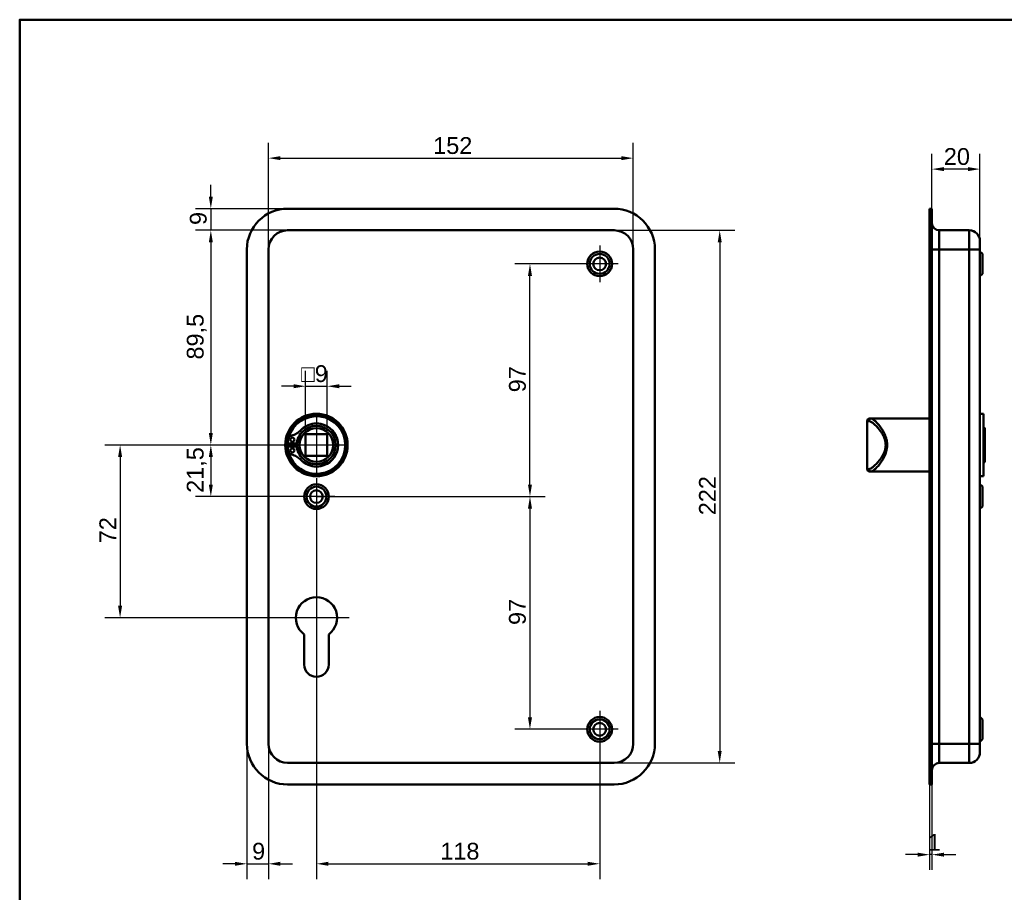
# Model space of a CAD drawing. Header units: millimetres. Extents: x 20 to 833, y 20 to 574.
# Tile 4 of 6: x 20 to 430, y 210 to 574. Entities that reach past the tile are written whole.
import ezdxf

# ---------------------------------------------------------------- set-up
doc = ezdxf.new("R2010")
doc.units = ezdxf.units.MM
doc.header["$LTSCALE"] = 2
for name, color, linetype, lineweight in [('Bemaßungen(DIN)', 7, 'Continuous', 25), ('Mittelpunktmarkierung(DIN)', 7, 'Continuous', 25), ('Sichtbare Kanten(DIN)', 7, 'Continuous', 50), ('Sichtbare tangentiale Kanten(DIN)', 7, 'Continuous', 50), ('Skizziergeometrie(DIN)', 7, 'Continuous', 50)]:
    doc.layers.add(name, color=color, linetype=linetype, lineweight=lineweight)
doc.styles.add('STANDARD-DIN~0', font='arial.ttf')
doc.dimstyles.new('CAD-LAN', dxfattribs={"dimscale": 2, "dimtxt": 3.5, "dimasz": 2.5, "dimexe": 3.175, "dimexo": 0, "dimgap": 0.8, "dimtad": 1, "dimrnd": 1e-08, "dimtxsty": 'STANDARD-DIN~0', "dimcen": 0.09, "dimdle": 10, "dimclrd": 250, "dimclre": 250, "dimclrt": 250, "dimadec": 0, "dimazin": 2, "dimtfac": 1, "dimtmove": 0, "dimatfit": 3, "dimfxl": 1, "dimtolj": 1, "dimtzin": 0, "dimlwd": 25, "dimlwe": 25, "dimarcsym": 0})

# ---------------------------------------------------------------- blocks, each defined once
blk = doc.blocks.new('Ränder Standardrahmen')
at = {"layer": 'Skizziergeometrie(DIN)', "flags": 128}
blk.add_lwpolyline([(10, 10), (10, 287), (410, 287), (410, 10), (10, 10)], dxfattribs=at)
blk = doc.blocks.new('*D8')
at = {"layer": 'Bemaßungen(DIN)', "color": 250, "linetype": 'Continuous', "lineweight": 25, "true_color": 0x3f3f3f, "transparency": 16777216}
for p, q in [((123.63, 478.22), (123.63, 522.64)), ((275.63, 478.22), (275.63, 522.64)), ((128.63, 516.29), (270.63, 516.29))]:
    blk.add_line(p, q, dxfattribs=at)
at = {"layer": 'Bemaßungen(DIN)', "color": 250, "linetype": 'Continuous', "true_color": 0x3f3f3f, "transparency": 16777216}
for points in [[(128.63, 517.12), (128.63, 515.45), (123.63, 516.29)], [(270.63, 517.12), (270.63, 515.45), (275.63, 516.29)]]:
    blk.add_solid(points, dxfattribs=at)
at = {"layer": 'Defpoints', "color": 0, "linetype": 'Continuous', "transparency": 16777216}
for p in [(275.63, 516.29), (123.63, 478.22), (275.63, 478.22)]:
    blk.add_point(p, dxfattribs=at)
at = {"layer": 'Bemaßungen(DIN)', "color": 250, "linetype": 'Continuous', "lineweight": 25, "true_color": 0x3f3f3f, "transparency": 16777216, "insert": (192.26, 525.04), "char_height": 7, "attachment_point": 1, "style": 'STANDARD-DIN~0'}
blk.add_mtext('\\A1;152', dxfattribs=at)
blk = doc.blocks.new('*D9')
at = {"layer": 'Bemaßungen(DIN)', "color": 250, "linetype": 'Continuous', "lineweight": 25, "true_color": 0x3f3f3f, "transparency": 16777216}
for p, q in [((267.63, 486.22), (317.98, 486.22)), ((311.63, 481.22), (311.63, 269.22)), ((267.63, 264.22), (317.98, 264.22))]:
    blk.add_line(p, q, dxfattribs=at)
at = {"layer": 'Bemaßungen(DIN)', "color": 250, "linetype": 'Continuous', "true_color": 0x3f3f3f, "transparency": 16777216}
for points in [[(310.8, 481.22), (312.46, 481.22), (311.63, 486.22)], [(310.8, 269.22), (312.46, 269.22), (311.63, 264.22)]]:
    blk.add_solid(points, dxfattribs=at)
at = {"layer": 'Defpoints', "color": 0, "linetype": 'Continuous', "transparency": 16777216}
for p in [(267.63, 486.22), (267.63, 264.22), (311.63, 264.22)]:
    blk.add_point(p, dxfattribs=at)
at = {"layer": 'Bemaßungen(DIN)', "color": 250, "linetype": 'Continuous', "lineweight": 25, "true_color": 0x3f3f3f, "transparency": 16777216, "insert": (303, 367.46), "char_height": 7, "attachment_point": 1, "rotation": 90, "style": 'STANDARD-DIN~0'}
blk.add_mtext('\\A1;222', dxfattribs=at)
blk = doc.blocks.new('*D10')
at = {"layer": 'Bemaßungen(DIN)', "color": 250, "linetype": 'Continuous', "lineweight": 25, "true_color": 0x3f3f3f, "transparency": 16777216}
for p, q in [((131.63, 486.22), (93.28, 486.22)), ((99.63, 481.22), (99.63, 401.72)), ((143.63, 396.72), (93.28, 396.72))]:
    blk.add_line(p, q, dxfattribs=at)
at = {"layer": 'Bemaßungen(DIN)', "color": 250, "linetype": 'Continuous', "true_color": 0x3f3f3f, "transparency": 16777216}
for points in [[(98.8, 481.22), (100.46, 481.22), (99.63, 486.22)], [(98.8, 401.72), (100.46, 401.72), (99.63, 396.72)]]:
    blk.add_solid(points, dxfattribs=at)
at = {"layer": 'Defpoints', "color": 0, "linetype": 'Continuous', "transparency": 16777216}
for p in [(131.63, 486.22), (99.63, 396.72), (143.63, 396.72)]:
    blk.add_point(p, dxfattribs=at)
at = {"layer": 'Bemaßungen(DIN)', "color": 250, "linetype": 'Continuous', "lineweight": 25, "true_color": 0x3f3f3f, "transparency": 16777216, "insert": (89.62, 432.35), "char_height": 7, "attachment_point": 1, "rotation": 90, "style": 'STANDARD-DIN~0'}
blk.add_mtext('\\A1;89,5', dxfattribs=at)
blk = doc.blocks.new('*D11')
at = {"layer": 'Bemaßungen(DIN)', "color": 250, "linetype": 'Continuous', "lineweight": 25, "true_color": 0x3f3f3f, "transparency": 16777216}
for p, q in [((143.63, 396.72), (93.28, 396.72)), ((99.63, 391.72), (99.63, 380.22)), ((143.63, 375.22), (93.28, 375.22))]:
    blk.add_line(p, q, dxfattribs=at)
at = {"layer": 'Bemaßungen(DIN)', "color": 250, "linetype": 'Continuous', "true_color": 0x3f3f3f, "transparency": 16777216}
for points in [[(98.8, 391.72), (100.46, 391.72), (99.63, 396.72)], [(98.8, 380.22), (100.46, 380.22), (99.63, 375.22)]]:
    blk.add_solid(points, dxfattribs=at)
at = {"layer": 'Defpoints', "color": 0, "linetype": 'Continuous', "transparency": 16777216}
for p in [(143.63, 396.72), (99.63, 375.22), (143.63, 375.22)]:
    blk.add_point(p, dxfattribs=at)
at = {"layer": 'Bemaßungen(DIN)', "color": 250, "linetype": 'Continuous', "lineweight": 25, "true_color": 0x3f3f3f, "transparency": 16777216, "insert": (89.62, 376.79), "char_height": 7, "attachment_point": 1, "rotation": 90, "style": 'STANDARD-DIN~0'}
blk.add_mtext('\\A1;21,5', dxfattribs=at)
blk = doc.blocks.new('*D12')
at = {"layer": 'Bemaßungen(DIN)', "color": 250, "linetype": 'Continuous', "lineweight": 25, "true_color": 0x3f3f3f, "transparency": 16777216}
for p, q in [((143.63, 396.72), (55.48, 396.72)), ((61.83, 391.72), (61.83, 329.72)), ((143.63, 324.72), (55.48, 324.72))]:
    blk.add_line(p, q, dxfattribs=at)
at = {"layer": 'Bemaßungen(DIN)', "color": 250, "linetype": 'Continuous', "true_color": 0x3f3f3f, "transparency": 16777216}
for points in [[(60.99, 391.72), (62.66, 391.72), (61.83, 396.72)], [(60.99, 329.72), (62.66, 329.72), (61.83, 324.72)]]:
    blk.add_solid(points, dxfattribs=at)
at = {"layer": 'Defpoints', "color": 0, "linetype": 'Continuous', "transparency": 16777216}
for p in [(143.63, 396.72), (61.83, 324.72), (143.63, 324.72)]:
    blk.add_point(p, dxfattribs=at)
at = {"layer": 'Bemaßungen(DIN)', "color": 250, "linetype": 'Continuous', "lineweight": 25, "true_color": 0x3f3f3f, "transparency": 16777216, "insert": (53.2, 355.77), "char_height": 7, "attachment_point": 1, "rotation": 90, "style": 'STANDARD-DIN~0'}
blk.add_mtext('\\A1;72', dxfattribs=at)
blk = doc.blocks.new('*D13')
at = {"layer": 'Bemaßungen(DIN)', "color": 250, "linetype": 'Continuous', "lineweight": 25, "true_color": 0x3f3f3f, "transparency": 16777216}
for p, q in [((253.98, 472.22), (226.23, 472.22)), ((232.58, 380.22), (232.58, 467.22)), ((143.63, 375.22), (238.93, 375.22))]:
    blk.add_line(p, q, dxfattribs=at)
at = {"layer": 'Bemaßungen(DIN)', "color": 250, "linetype": 'Continuous', "true_color": 0x3f3f3f, "transparency": 16777216}
for points in [[(231.75, 467.22), (233.42, 467.22), (232.58, 472.22)], [(231.75, 380.22), (233.42, 380.22), (232.58, 375.22)]]:
    blk.add_solid(points, dxfattribs=at)
at = {"layer": 'Defpoints', "color": 0, "linetype": 'Continuous', "transparency": 16777216}
for p in [(232.58, 472.22), (253.98, 472.22), (143.63, 375.22)]:
    blk.add_point(p, dxfattribs=at)
at = {"layer": 'Bemaßungen(DIN)', "color": 250, "linetype": 'Continuous', "lineweight": 25, "true_color": 0x3f3f3f, "transparency": 16777216, "insert": (223.83, 418.7), "char_height": 7, "attachment_point": 1, "rotation": 90, "style": 'STANDARD-DIN~0'}
blk.add_mtext('\\A1;97', dxfattribs=at)
blk = doc.blocks.new('*D14')
at = {"layer": 'Bemaßungen(DIN)', "color": 250, "linetype": 'Continuous', "lineweight": 25, "true_color": 0x3f3f3f, "transparency": 16777216}
for p, q in [((143.63, 375.22), (238.93, 375.22)), ((232.58, 370.22), (232.58, 283.22)), ((253.98, 278.22), (226.23, 278.22))]:
    blk.add_line(p, q, dxfattribs=at)
at = {"layer": 'Bemaßungen(DIN)', "color": 250, "linetype": 'Continuous', "true_color": 0x3f3f3f, "transparency": 16777216}
for points in [[(231.75, 370.22), (233.42, 370.22), (232.58, 375.22)], [(231.75, 283.22), (233.42, 283.22), (232.58, 278.22)]]:
    blk.add_solid(points, dxfattribs=at)
at = {"layer": 'Defpoints', "color": 0, "linetype": 'Continuous', "transparency": 16777216}
for p in [(143.63, 375.22), (232.58, 278.22), (253.98, 278.22)]:
    blk.add_point(p, dxfattribs=at)
at = {"layer": 'Bemaßungen(DIN)', "color": 250, "linetype": 'Continuous', "lineweight": 25, "true_color": 0x3f3f3f, "transparency": 16777216, "insert": (223.83, 321.7), "char_height": 7, "attachment_point": 1, "rotation": 90, "style": 'STANDARD-DIN~0'}
blk.add_mtext('\\A1;97', dxfattribs=at)
blk = doc.blocks.new('*D15')
at = {"layer": 'Bemaßungen(DIN)', "color": 250, "linetype": 'Continuous', "lineweight": 25, "true_color": 0x3f3f3f, "transparency": 16777216}
for p, q in [((99.63, 500.22), (99.63, 505.22)), ((131.63, 495.22), (93.28, 495.22)), ((99.63, 495.22), (99.63, 486.22)), ((131.63, 486.22), (93.28, 486.22)), ((99.63, 481.22), (99.63, 476.22))]:
    blk.add_line(p, q, dxfattribs=at)
at = {"layer": 'Bemaßungen(DIN)', "color": 250, "linetype": 'Continuous', "true_color": 0x3f3f3f, "transparency": 16777216}
for points in [[(98.8, 500.22), (100.46, 500.22), (99.63, 495.22)], [(98.8, 481.22), (100.46, 481.22), (99.63, 486.22)]]:
    blk.add_solid(points, dxfattribs=at)
at = {"layer": 'Defpoints', "color": 0, "linetype": 'Continuous', "transparency": 16777216}
for p in [(131.63, 495.22), (99.63, 486.22), (131.63, 486.22)]:
    blk.add_point(p, dxfattribs=at)
at = {"layer": 'Bemaßungen(DIN)', "color": 250, "linetype": 'Continuous', "lineweight": 25, "true_color": 0x3f3f3f, "transparency": 16777216, "insert": (90.88, 488.42), "char_height": 7, "attachment_point": 1, "rotation": 90, "style": 'STANDARD-DIN~0'}
blk.add_mtext('\\A1;9', dxfattribs=at)
blk = doc.blocks.new('*D16')
at = {"layer": 'Bemaßungen(DIN)', "color": 250, "linetype": 'Continuous', "lineweight": 25, "true_color": 0x3f3f3f, "transparency": 16777216}
for p, q in [((143.63, 367.57), (143.63, 215.82)), ((261.63, 270.57), (261.63, 215.82)), ((148.63, 222.17), (256.63, 222.17))]:
    blk.add_line(p, q, dxfattribs=at)
at = {"layer": 'Bemaßungen(DIN)', "color": 250, "linetype": 'Continuous', "true_color": 0x3f3f3f, "transparency": 16777216}
for points in [[(148.63, 223.01), (148.63, 221.34), (143.63, 222.17)], [(256.63, 223.01), (256.63, 221.34), (261.63, 222.17)]]:
    blk.add_solid(points, dxfattribs=at)
at = {"layer": 'Defpoints', "color": 0, "linetype": 'Continuous', "transparency": 16777216}
for p in [(143.63, 367.57), (261.63, 270.57), (261.63, 222.17)]:
    blk.add_point(p, dxfattribs=at)
at = {"layer": 'Bemaßungen(DIN)', "color": 250, "linetype": 'Continuous', "lineweight": 25, "true_color": 0x3f3f3f, "transparency": 16777216, "insert": (195.22, 230.92), "char_height": 7, "attachment_point": 1, "style": 'STANDARD-DIN~0'}
blk.add_mtext('\\A1;118', dxfattribs=at)
blk = doc.blocks.new('*D17')
at = {"layer": 'Bemaßungen(DIN)', "color": 250, "linetype": 'Continuous', "lineweight": 25, "true_color": 0x3f3f3f, "transparency": 16777216}
for p, q in [((114.63, 272.22), (114.63, 215.82)), ((123.63, 272.22), (123.63, 215.82)), ((109.63, 222.17), (104.63, 222.17)), ((114.63, 222.17), (123.63, 222.17)), ((128.63, 222.17), (133.63, 222.17))]:
    blk.add_line(p, q, dxfattribs=at)
at = {"layer": 'Bemaßungen(DIN)', "color": 250, "linetype": 'Continuous', "true_color": 0x3f3f3f, "transparency": 16777216}
for points in [[(109.63, 223.01), (109.63, 221.34), (114.63, 222.17)], [(128.63, 223.01), (128.63, 221.34), (123.63, 222.17)]]:
    blk.add_solid(points, dxfattribs=at)
at = {"layer": 'Defpoints', "color": 0, "linetype": 'Continuous', "transparency": 16777216}
for p in [(114.63, 272.22), (123.63, 272.22), (123.63, 222.17)]:
    blk.add_point(p, dxfattribs=at)
at = {"layer": 'Bemaßungen(DIN)', "color": 250, "linetype": 'Continuous', "lineweight": 25, "true_color": 0x3f3f3f, "transparency": 16777216, "insert": (116.83, 230.92), "char_height": 7, "attachment_point": 1, "style": 'STANDARD-DIN~0'}
blk.add_mtext('\\A1;9', dxfattribs=at)
blk = doc.blocks.new('*D18')
at = {"layer": 'Bemaßungen(DIN)', "color": 250, "linetype": 'Continuous', "lineweight": 25, "true_color": 0x3f3f3f, "transparency": 16777216}
for p, q in [((139.13, 401.22), (139.13, 427.57)), ((148.13, 401.22), (148.13, 427.57)), ((134.13, 421.22), (129.13, 421.22)), ((139.13, 421.22), (148.13, 421.22)), ((153.13, 421.22), (158.13, 421.22))]:
    blk.add_line(p, q, dxfattribs=at)
at = {"layer": 'Bemaßungen(DIN)', "color": 250, "linetype": 'Continuous', "true_color": 0x3f3f3f, "transparency": 16777216}
for points in [[(134.13, 422.05), (134.13, 420.38), (139.13, 421.22)], [(153.13, 422.05), (153.13, 420.38), (148.13, 421.22)]]:
    blk.add_solid(points, dxfattribs=at)
at = {"layer": 'Defpoints', "color": 0, "linetype": 'Continuous', "transparency": 16777216}
for p in [(148.13, 421.22), (139.13, 401.22), (148.13, 401.22)]:
    blk.add_point(p, dxfattribs=at)
at = {"layer": 'Bemaßungen(DIN)', "color": 250, "linetype": 'Continuous', "lineweight": 25, "true_color": 0x3f3f3f, "transparency": 16777216, "insert": (137.26, 429.97), "char_height": 7, "attachment_point": 1, "style": 'STANDARD-DIN~0'}
blk.add_mtext('\\A1;\\fAIGDT|b0|i0;\\H7.0000;o\\fArial|b0|i0;\\H7.0000;9', dxfattribs=at)
blk = doc.blocks.new('*D19')
at = {"layer": 'Bemaßungen(DIN)', "color": 250, "linetype": 'Continuous', "lineweight": 25, "true_color": 0x3f3f3f, "transparency": 16777216}
for p, q in [((400.06, 495.22), (400.06, 518.07)), ((420.06, 481.72), (420.06, 518.07)), ((415.06, 511.72), (405.06, 511.72))]:
    blk.add_line(p, q, dxfattribs=at)
at = {"layer": 'Bemaßungen(DIN)', "color": 250, "linetype": 'Continuous', "true_color": 0x3f3f3f, "transparency": 16777216}
for points in [[(405.06, 512.55), (405.06, 510.89), (400.06, 511.72)], [(415.06, 512.55), (415.06, 510.89), (420.06, 511.72)]]:
    blk.add_solid(points, dxfattribs=at)
at = {"layer": 'Defpoints', "color": 0, "linetype": 'Continuous', "transparency": 16777216}
for p in [(400.06, 511.72), (400.06, 495.22), (420.06, 481.72)]:
    blk.add_point(p, dxfattribs=at)
at = {"layer": 'Bemaßungen(DIN)', "color": 250, "linetype": 'Continuous', "lineweight": 25, "true_color": 0x3f3f3f, "transparency": 16777216, "insert": (405, 520.47), "char_height": 7, "attachment_point": 1, "style": 'STANDARD-DIN~0'}
blk.add_mtext('\\A1;20', dxfattribs=at)
blk = doc.blocks.new('*D20')
at = {"layer": 'Bemaßungen(DIN)', "color": 250, "linetype": 'Continuous', "lineweight": 25, "true_color": 0x3f3f3f, "transparency": 16777216}
for p, q in [((399.06, 255.22), (399.06, 219.63)), ((400.06, 255.22), (400.06, 219.63)), ((394.06, 225.98), (389.06, 225.98)), ((400.06, 225.98), (399.06, 225.98)), ((405.06, 225.98), (410.06, 225.98))]:
    blk.add_line(p, q, dxfattribs=at)
at = {"layer": 'Bemaßungen(DIN)', "color": 250, "linetype": 'Continuous', "true_color": 0x3f3f3f, "transparency": 16777216}
for points in [[(394.06, 226.81), (394.06, 225.14), (399.06, 225.98)], [(405.06, 226.81), (405.06, 225.14), (400.06, 225.98)]]:
    blk.add_solid(points, dxfattribs=at)
at = {"layer": 'Defpoints', "color": 0, "linetype": 'Continuous', "transparency": 16777216}
for p in [(399.06, 255.22), (400.06, 255.22), (399.06, 225.98)]:
    blk.add_point(p, dxfattribs=at)
at = {"layer": 'Bemaßungen(DIN)', "color": 250, "linetype": 'Continuous', "lineweight": 25, "true_color": 0x3f3f3f, "transparency": 16777216, "insert": (398.27, 234.61), "char_height": 7, "attachment_point": 1, "style": 'STANDARD-DIN~0'}
blk.add_mtext('\\A1;1', dxfattribs=at)

msp = doc.modelspace()

# ---------------------------------------------------------------- linework, layer by layer
at = {"layer": 'Mittelpunktmarkierung(DIN)', "linetype": 'Continuous'}
for p, q in [((261.629, 479.868), (261.629, 464.568)), ((269.279, 472.218), (253.979, 472.218)), ((143.629, 408.718), (143.629, 384.718)), ((155.629, 396.718), (131.629, 396.718)), ((143.629, 382.868), (143.629, 367.568)), ((151.279, 375.218), (135.979, 375.218)), ((143.629, 338.318), (143.629, 314.718)), ((157.229, 324.718), (130.029, 324.718)), ((261.629, 285.868), (261.629, 270.568)), ((269.279, 278.218), (253.979, 278.218))]:
    msp.add_line(p, q, dxfattribs=at)
at = {"layer": 'Sichtbare Kanten(DIN)'}
for p, q in [((131.629, 495.218), (267.629, 495.218)), ((399.059, 495.218), (399.059, 478.218)), ((399.059, 495.218), (400.059, 495.218)), ((400.059, 495.218), (400.059, 478.218)), ((267.629, 486.218), (131.629, 486.218)), ((415.559, 486.218), (403.059, 486.218)), ((420.059, 481.718), (420.059, 478.218)), ((114.629, 272.218), (114.629, 478.218)), ((123.629, 478.218), (123.629, 272.218)), ((275.629, 272.218), (275.629, 478.218)), ((284.629, 478.218), (284.629, 272.218)), ((399.059, 272.218), (399.059, 478.218)), ((400.059, 272.218), (400.059, 478.218)), ((420.059, 272.218), (420.059, 478.218)), ((421.059, 476.368), (420.059, 477.368)), ((421.059, 476.368), (421.059, 468.068)), ((421.059, 468.068), (420.059, 467.068)), ((373.059, 406.718), (373.059, 386.718)), ((374.059, 407.718), (374.729, 407.718)), ((379.059, 407.718), (374.729, 407.718)), ((399.059, 407.718), (379.059, 407.718)), ((421.559, 409.718), (420.059, 409.718)), ((421.559, 383.718), (421.559, 409.718)), ((422.059, 403.718), (421.559, 404.218)), ((422.059, 403.718), (422.059, 389.718)), ((131.721, 397.335), (131.721, 398.719)), ((139.129, 392.218), (139.129, 401.218)), ((139.129, 401.218), (148.129, 401.218)), ((148.129, 401.218), (148.129, 392.218)), ((135.421, 397.335), (131.721, 397.335)), ((131.721, 396.101), (135.421, 396.101)), ((131.721, 394.717), (131.721, 396.101)), ((148.129, 392.218), (139.129, 392.218)), ((422.059, 389.718), (421.559, 389.218)), ((374.729, 385.718), (374.059, 385.718)), ((379.059, 385.718), (374.729, 385.718)), ((399.059, 385.718), (379.059, 385.718)), ((421.559, 383.718), (420.059, 383.718)), ((421.059, 379.368), (420.059, 380.368)), ((421.059, 379.368), (421.059, 371.068)), ((421.059, 371.068), (420.059, 370.068)), ((138.529, 305.218), (138.529, 317.793)), ((148.729, 317.793), (148.729, 305.218)), ((421.059, 282.368), (420.059, 283.368)), ((421.059, 282.368), (421.059, 274.068)), ((399.059, 272.218), (399.059, 255.218)), ((400.059, 272.218), (400.059, 255.218)), ((421.059, 274.068), (420.059, 273.068)), ((420.059, 272.218), (420.059, 268.718)), ((131.629, 264.218), (267.629, 264.218)), ((415.559, 264.218), (403.059, 264.218)), ((267.629, 255.218), (131.629, 255.218)), ((399.059, 255.218), (400.059, 255.218))]:
    msp.add_line(p, q, dxfattribs=at)
for centre, radius in [((261.629, 472.218), 5.15), ((261.629, 472.218), 4.15), ((261.629, 472.218), 2.65), ((143.629, 396.718), 13), ((143.629, 396.718), 12.5), ((143.629, 396.718), 8), ((143.629, 396.718), 7), ((133.571, 398.95), 0.85), ((133.571, 394.486), 0.85), ((143.629, 375.218), 5.15), ((143.629, 375.218), 4.15), ((143.629, 375.218), 2.65), ((261.629, 278.218), 5.15), ((261.629, 278.218), 4.15), ((261.629, 278.218), 2.65)]:
    msp.add_circle(centre, radius, dxfattribs=at)
for centre, radius, start, end in [((131.629, 478.218), 17, 90, 180), ((267.629, 478.218), 17, 0, 90), ((403.059, 489.218), 3, 180, 270), ((131.629, 478.218), 8, 90, 180), ((267.629, 478.218), 8, 0, 90), ((415.559, 481.718), 4.5, 0, 90), ((143.629, 396.718), 12, 194.7921, 165.2079), ((374.059, 406.718), 1, 90, 180), ((130.981, 409.088), 8.725, 284.80219, 315.63645), ((142.896, 396.718), 7.5, 130.96945, 175.28369), ((143.629, 396.718), 9, 220.90334, 139.09666), ((143.629, 396.718), 8.967, 224.36355, 135.63645), ((143.629, 396.718), 12, 172.89827, 187.10173), ((133.721, 398.719), 2, 104.80219, 180), ((143.629, 396.718), 8.2, 163.43926, 196.56074), ((133.721, 394.717), 2, 180, 255.19781), ((143.629, 396.718), 9, 176.0711, 183.9289), ((142.896, 396.718), 7.5, 184.71631, 229.03055), ((130.981, 384.348), 8.725, 44.36355, 75.19781), ((374.059, 386.718), 1, 180, 270), ((143.629, 324.718), 8.6, 306.37184, 233.62816), ((143.629, 305.218), 5.1, 180, 0), ((131.629, 272.218), 17, 180, 270), ((131.629, 272.218), 8, 180, 270), ((267.629, 272.218), 8, 270, 0), ((267.629, 272.218), 17, 270, 0), ((415.559, 268.718), 4.5, 270, 0), ((403.059, 261.218), 3, 90, 180)]:
    msp.add_arc(centre, radius, start, end, dxfattribs=at)
at = {"layer": 'Sichtbare tangentiale Kanten(DIN)'}
for p, q in [((403.059, 486.218), (403.059, 478.218)), ((415.559, 478.218), (415.559, 486.218)), ((399.059, 478.218), (400.059, 478.218)), ((400.059, 478.218), (403.059, 478.218)), ((403.059, 272.218), (403.059, 478.218)), ((415.559, 478.218), (403.059, 478.218)), ((420.059, 478.218), (415.559, 478.218)), ((415.559, 478.218), (415.559, 272.218)), ((373.764, 406.718), (373.059, 406.718)), ((373.059, 386.718), (373.764, 386.718)), ((399.059, 272.218), (400.059, 272.218)), ((403.059, 272.218), (400.059, 272.218)), ((403.059, 272.218), (403.059, 264.218)), ((415.559, 272.218), (403.059, 272.218)), ((415.559, 264.218), (415.559, 272.218)), ((415.559, 272.218), (420.059, 272.218))]:
    msp.add_line(p, q, dxfattribs=at)
for centre, major_axis, start_param, end_param in [((374.729, 406.718), (0, 1), 0, 1.5707963), ((374.729, 386.718), (0, -1), 4.712389, 6.2831853)]:
    msp.add_ellipse(centre, major_axis=major_axis, ratio=0.9647528, start_param=start_param, end_param=end_param, dxfattribs=at)
for points, knots in [([(373.764, 406.718), (373.99, 406.718), (374.272, 406.624), (374.597, 406.449), (374.921, 406.274), (375.287, 406.018), (375.679, 405.697), (376.464, 405.056), (377.36, 404.155), (378.219, 403.052), (378.648, 402.5), (379.068, 401.898), (379.446, 401.24), (379.634, 400.912), (379.813, 400.569), (379.974, 400.212), (380.136, 399.856), (380.281, 399.485), (380.402, 399.102), (380.644, 398.336), (380.787, 397.523), (380.786, 396.708), (380.784, 395.893), (380.637, 395.077), (380.397, 394.315), (379.918, 392.79), (379.074, 391.48), (378.211, 390.377), (377.349, 389.274), (376.462, 388.378), (375.679, 387.738), (375.287, 387.419), (374.922, 387.163), (374.597, 386.988), (374.273, 386.812), (373.99, 386.718), (373.764, 386.718)], [0, 0, 0, 0, 0.2447238, 0.2447238, 0.2447238, 0.4894476, 0.4894476, 0.4894476, 0.9788953, 0.9788953, 0.9788953, 1.2236191, 1.2236191, 1.2236191, 1.345981, 1.345981, 1.345981, 1.4683429, 1.4683429, 1.4683429, 1.7130667, 1.7130667, 1.7130667, 1.9577905, 1.9577905, 1.9577905, 2.4472382, 2.4472382, 2.4472382, 2.9366858, 2.9366858, 2.9366858, 3.1814096, 3.1814096, 3.1814096, 3.4261334, 3.4261334, 3.4261334, 3.4261334]), ([(374.729, 385.718), (374.944, 385.718), (375.48, 385.926), (376.873, 387.052), (378.97, 389.516), (380.977, 393.117), (381.538, 396.709), (381.196, 398.945), (380.644, 400.577), (379.967, 402.084), (378.57, 404.404), (376.869, 406.385), (375.481, 407.511), (374.944, 407.718), (374.729, 407.718)], [-3.4261334, -3.4261334, -3.4261334, -3.4261334, -3.1814096, -2.9366858, -2.4472382, -1.9577905, -1.7130667, -1.4683429, -1.345981, -1.2236191, -0.9788953, -0.4894476, -0.2447238, 0, 0, 0, 0])]:
    msp.add_open_spline(points, degree=3, knots=knots, dxfattribs=at)

# ---------------------------------------------------------------- block references
at = {"xscale": 2, "yscale": 2, "zscale": 2}
msp.add_blockref('Ränder Standardrahmen', (0, 0), dxfattribs=at)

# ---------------------------------------------------------------- dimensions: what is measured, and where the dimension line sits
at = {"layer": 'Bemaßungen(DIN)', "color": 250, "linetype": 'Continuous', "lineweight": 25, "true_color": 0x3f3f3f}
for base, p1, p2, angle, override, picture, middle in [((275.629, 516.288), (123.629, 478.218), (275.629, 478.218), 180, {"dimgap": 0.8, "dimdec": 2, "dimtol": 0, "dimlim": 0, "dimtp": 0, "dimtm": 0, "dimtdec": 2, "dimtofl": 0, "dimatfit": 1}, '*D8', (199.629, 516.288)), ((99.629, 486.218), (131.629, 495.218), (131.629, 486.218), 270, {"dimgap": 0.8, "dimdec": 2, "dimtol": 0, "dimlim": 0, "dimtp": 0, "dimtm": 0, "dimtdec": 2, "dimtofl": 1, "dimatfit": 1}, '*D15', (99.629, 490.718)), ((99.629, 396.718), (131.629, 486.218), (143.629, 396.718), 90, {"dimgap": 0.8, "dimdec": 2, "dimtol": 0, "dimlim": 0, "dimtp": 0, "dimtm": 0, "dimtdec": 2, "dimtofl": 0, "dimatfit": 1}, '*D10', (99.629, 441.468)), ((311.629, 264.218), (267.629, 486.218), (267.629, 264.218), 90, {"dimgap": 0.8, "dimdec": 2, "dimtol": 0, "dimlim": 0, "dimtp": 0, "dimtm": 0, "dimtdec": 2, "dimtofl": 0, "dimatfit": 1}, '*D9', (311.629, 375.218)), ((232.583, 472.218), (143.629, 375.218), (253.979, 472.218), 90, {"dimgap": 0.8, "dimdec": 2, "dimtol": 0, "dimlim": 0, "dimtp": 0, "dimtm": 0, "dimtdec": 2, "dimtofl": 0, "dimatfit": 1}, '*D13', (232.583, 423.718)), ((61.826, 324.718), (143.629, 396.718), (143.629, 324.718), 90, {"dimgap": 0.8, "dimdec": 2, "dimtol": 0, "dimlim": 0, "dimtp": 0, "dimtm": 0, "dimtdec": 2, "dimtofl": 0, "dimatfit": 1}, '*D12', (61.826, 360.718)), ((99.629, 375.218), (143.629, 396.718), (143.629, 375.218), 90, {"dimgap": 0.8, "dimdec": 2, "dimtol": 0, "dimlim": 0, "dimtp": 0, "dimtm": 0, "dimtdec": 2, "dimtofl": 0, "dimatfit": 1}, '*D11', (99.629, 385.968)), ((232.583, 278.218), (143.629, 375.218), (253.979, 278.218), 90, {"dimgap": 0.8, "dimdec": 2, "dimtol": 0, "dimlim": 0, "dimtp": 0, "dimtm": 0, "dimtdec": 2, "dimtofl": 0, "dimatfit": 1}, '*D14', (232.583, 326.718)), ((261.629, 222.173), (143.629, 367.568), (261.629, 270.568), 180, {"dimgap": 0.8, "dimdec": 2, "dimtol": 0, "dimlim": 0, "dimtp": 0, "dimtm": 0, "dimtdec": 2, "dimtofl": 0, "dimatfit": 1}, '*D16', (202.629, 222.173))]:
    dim = msp.add_linear_dim(base=base, p1=p1, p2=p2, angle=angle, dimstyle='CAD-LAN', override=override, dxfattribs=at)
    dim.commit()
    dim.dimension.update_dxf_attribs({"geometry": picture, "text_midpoint": middle, "dimtype": 160})
for base, p1, p2, override, picture, middle in [((400.059, 511.719), (420.059, 481.718), (400.059, 495.218), {"dimgap": 0.8, "dimdec": 2, "dimtol": 0, "dimlim": 0, "dimtp": 0, "dimtm": 0, "dimtdec": 2, "dimtofl": 0, "dimatfit": 1}, '*D19', (410.059, 511.719)), ((123.629, 222.173), (114.629, 272.218), (123.629, 272.218), {"dimgap": 0.8, "dimdec": 2, "dimtol": 0, "dimlim": 0, "dimtp": 0, "dimtm": 0, "dimtdec": 2, "dimtofl": 1, "dimatfit": 1}, '*D17', (119.129, 222.173)), ((399.059, 225.977), (400.059, 255.218), (399.059, 255.218), {"dimgap": 0.8, "dimdec": 2, "dimtol": 0, "dimlim": 0, "dimtp": 0, "dimtm": 0, "dimtdec": 2, "dimtofl": 1, "dimatfit": 1}, '*D20', (399.559, 225.977))]:
    dim = msp.add_linear_dim(base=base, p1=p1, p2=p2, dimstyle='CAD-LAN', override=override, dxfattribs=at)
    dim.commit()
    dim.dimension.update_dxf_attribs({"geometry": picture, "text_midpoint": middle, "dimtype": 160})
dim = msp.add_linear_dim(base=(148.129, 421.218), p1=(139.129, 401.218), p2=(148.129, 401.218), angle=180, text='\\fAIGDT|b0|i0;\\H7.0000;o\\fArial|b0|i0;\\H7.0000;<>', dimstyle='CAD-LAN', override={"dimgap": 0.8, "dimdec": 2, "dimtol": 0, "dimlim": 0, "dimtp": 0, "dimtm": 0, "dimtdec": 2, "dimtofl": 1, "dimatfit": 1}, dxfattribs=at)
dim.commit()
dim.dimension.update_dxf_attribs({"geometry": '*D18', "text_midpoint": (143.629, 421.218), "dimtype": 160})

doc.saveas('drawing.dxf')
